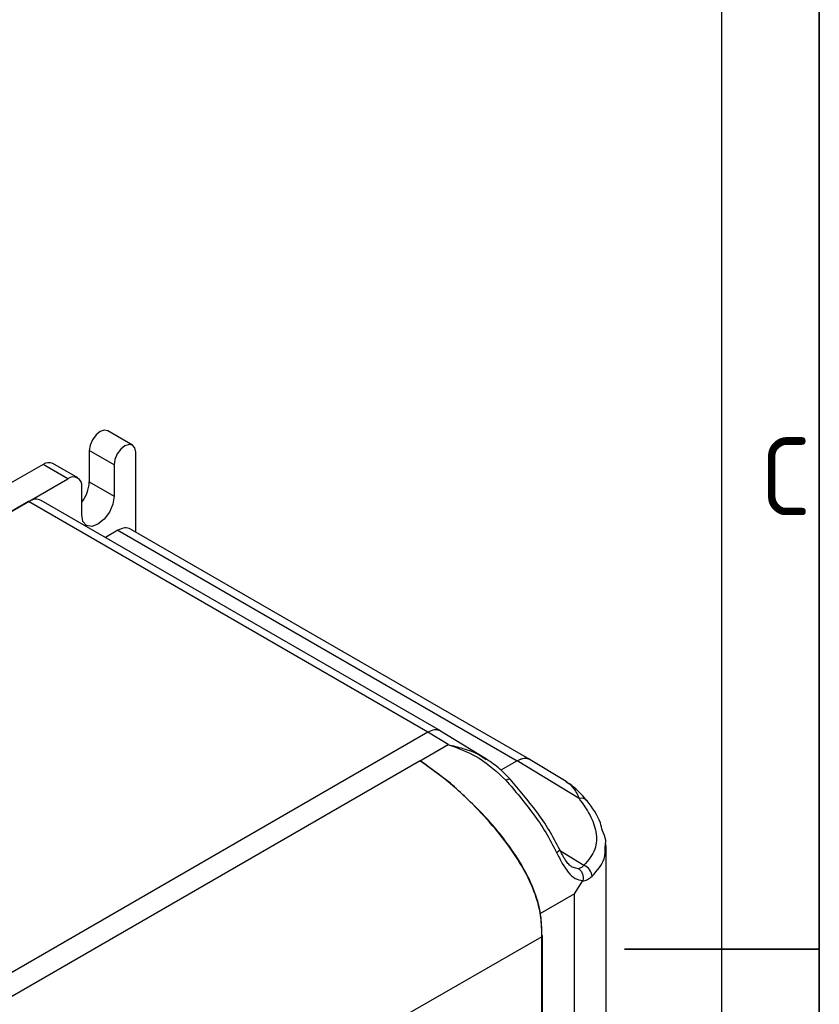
# Model space of a CAD drawing. Header units: millimetres. Extents: x 0 to 423, y 0 to 297.
# Tile 31 of 32: x 379 to 420, y 146 to 196. Entities that reach past the tile are written whole.
import ezdxf

# ---------------------------------------------------------------- set-up
doc = ezdxf.new("R2010")
doc.units = ezdxf.units.MM
doc.layers.add('实线', color=2, linetype='Continuous', lineweight=25)
doc.styles.add('SLDTEXTSTYLE1', font='ISOCP')

# ---------------------------------------------------------------- blocks, each defined once
blk = doc.blocks.new('SW_NOTE_0_8')
at = {"color": 0, "linetype": 'Continuous', "lineweight": 18, "insert": (1.937, 5.156), "char_height": 4, "attachment_point": 2, "style": 'SLDTEXTSTYLE1'}
blk.add_mtext('C', dxfattribs=at)
blk = doc.blocks.new('GB_A3_A')
at = {"color": 3, "lineweight": 35, "true_color": 0x00ff00}
for p, q in [((420, 297), (420, 0)), ((410, 148.5), (420, 148.5))]:
    blk.add_line(p, q, dxfattribs=at)
at = {"lineweight": 25}
blk.add_line((415, 5), (415, 292), dxfattribs=at)
at = {"color": 190, "linetype": 'Continuous', "lineweight": 18, "true_color": 0x8000ff}
blk.add_blockref('SW_NOTE_0_8', (416.336, 169.617), dxfattribs=at)

msp = doc.modelspace()

# ---------------------------------------------------------------- linework, layer by layer
at = {"layer": '实线', "color": 2, "linetype": 'Continuous', "lineweight": 25, "true_color": 0xffff00}
for p, q in [((384.738, 174.3747), (383.4652, 175.1095)), ((383.7874, 173.3713), (382.5146, 174.106)), ((382.5146, 174.106), (382.5146, 172.4832)), ((384.9011, 169.9119), (384.9011, 174.0142)), ((381.9185, 172.6963), (380.6457, 173.4311)), ((380.1458, 173.3816), (378.1129, 172.208)), ((381.4186, 172.6468), (380.1458, 173.3816)), ((383.7874, 173.3713), (383.7874, 171.7484)), ((343.8359, 150.9508), (381.4186, 172.6468)), ((382.5146, 172.4832), (383.7874, 171.7484)), ((382.1257, 170.7891), (382.1257, 172.2385)), ((379.3856, 171.4732), (345.8688, 152.1243)), ((399.8917, 159.6353), (379.3856, 171.4732)), ((400.5426, 159.6991), (380.0356, 171.5376)), ((383.9818, 170.003), (383.3378, 169.6312)), ((383.9818, 170.003), (404.4879, 158.1651)), ((405.1388, 158.2289), (384.6318, 170.0674)), ((399.8918, 159.6354), (366.3748, 140.2864)), ((399.8917, 159.6353), (366.3749, 140.2864)), ((400.9377, 158.9974), (399.8918, 159.6354)), ((402.8317, 158.303), (400.5507, 159.6944)), ((399.4675, 158.1487), (400.9377, 158.9974)), ((402.8186, 158.2835), (402.8961, 158.2317)), ((399.4675, 158.1487), (368.9205, 140.5142)), ((399.5699, 158.1186), (399.4675, 158.1487)), ((401.0568, 157.013), (399.5699, 158.1186)), ((404.488, 158.1651), (403.6503, 157.6816)), ((404.4879, 158.1651), (403.6503, 157.6816)), ((407.6711, 156.2235), (404.488, 158.1651)), ((406.9947, 157.0971), (405.1469, 158.2242)), ((409.0619, 153.7704), (409.0196, 153.9395)), ((409.0627, 107.2862), (409.0627, 153.7481)), ((406.7082, 153.5365), (407.9131, 152.8015)), ((407.6306, 152.6288), (407.3174, 152.705)), ((407.4347, 151.3346), (407.8437, 151.9877)), ((407.4347, 151.3346), (405.6516, 150.3053)), ((407.4347, 105.1592), (407.4347, 151.3346)), ((405.7496, 149.1372), (398.5482, 144.9799)), ((405.7496, 122.5394), (405.7496, 149.1372)), ((405.7789, 103.4109), (405.7789, 149.178))]:
    msp.add_line(p, q, dxfattribs=at)
at = {"layer": '实线', "color": 2, "linetype": 'Continuous', "lineweight": 25, "true_color": 0xffff00, "flags": 128}
for points in [[(383.4652, 175.1095), (383.2845, 175.1446), (383.0714, 175.0705), (382.8583, 174.8985), (382.6777, 174.6549), (382.557, 174.3766), (382.5146, 174.106)], [(384.9011, 174.0142), (384.8587, 174.2358), (384.738, 174.3747), (384.5573, 174.4098), (384.3442, 174.3357), (384.1311, 174.1638), (383.9505, 173.9201), (383.8298, 173.6418), (383.7874, 173.3713)], [(383.7874, 171.7484), (383.7241, 171.3447), (383.544, 170.9295), (383.2745, 170.5659), (382.9565, 170.3093), (382.6386, 170.1988), (382.369, 170.2512), (382.1889, 170.4585), (382.1257, 170.7891)], [(403.8976, 157.1773), (403.9643, 157.2107), (404.0227, 157.2319), (404.0708, 157.2401), (404.1065, 157.2351), (404.1246, 157.2227)]]:
    msp.add_lwpolyline(points, dxfattribs=at)
at = {"layer": '实线', "color": 2, "linetype": 'Continuous', "lineweight": 25, "true_color": 0xffff00}
for centre, radius, start, end in [((380.4387, 172.9727), 0.503, 65.69288, 125.61758), ((381.6946, 172.3084), 0.4367, 350.78596, 129.20329), ((380.6979, 172.5731), 1.8189, 321.71712, 357.16607), ((407.7904, 155.8797), 0.3639, 39.51642, 109.14093), ((406.3523, 153.8555), 0.4184, 291.71739, 321.27823), ((407.6865, 152.1935), 0.6488, 4.48017, 69.55683), ((405.7297, 149.1824), 0.0494, 293.75853, 354.92133), ((405.7296, 149.1734), 0.0495, 5.36197, 64.61206)]:
    msp.add_arc(centre, radius, start, end, dxfattribs=at)
for points, knots in [([(380.0356, 171.5376), (379.9407, 171.5719), (379.7508, 171.6405), (379.5074, 171.529), (379.3856, 171.4732)], [0, 0, 0, 0, 0.4999489, 1, 1, 1, 1]), ([(384.6318, 170.0674), (384.5369, 170.1017), (384.347, 170.1703), (384.1036, 170.0588), (383.9818, 170.003)], [0, 0, 0, 0, 0.4999489, 1, 1, 1, 1]), ([(400.5417, 159.6996), (400.4468, 159.734), (400.2569, 159.8026), (400.0135, 159.6911), (399.8917, 159.6353)], [0, 0, 0, 0, 0.4999489, 1, 1, 1, 1]), ([(400.549, 159.6915), (400.5467, 159.6942), (400.4786, 159.7741), (400.2453, 159.7852), (400.0097, 159.6853), (399.8918, 159.6354)], [0, 0, 0, 0, 0.01717, 0.5085729, 1, 1, 1, 1]), ([(400.9377, 158.9974), (401.0358, 158.9638), (401.5693, 158.7814), (402.6706, 158.3181), (403.4619, 157.5824), (403.8976, 157.1773)], [0, 0, 0, 0, 0.0920395, 0.5001542, 1, 1, 1, 1]), ([(400.9377, 158.9974), (401.192, 158.9374), (401.7425, 158.8076), (402.3962, 158.5796), (402.7353, 158.3418), (402.8186, 158.2835)], [0, 0, 0, 0, 0.3931438, 0.8510142, 1, 1, 1, 1]), ([(404.1246, 157.2227), (403.9315, 157.424), (403.5459, 157.8261), (403.0641, 158.1475), (402.8236, 158.308)], [0, 0, 0, 0, 0.5006956, 1, 1, 1, 1]), ([(405.1379, 158.2294), (405.043, 158.2638), (404.8531, 158.3324), (404.6097, 158.2209), (404.4879, 158.1651)], [0, 0, 0, 0, 0.4999489, 1, 1, 1, 1]), ([(405.1452, 158.2213), (405.1429, 158.224), (405.0748, 158.3039), (404.8415, 158.315), (404.6059, 158.2151), (404.488, 158.1651)], [0, 0, 0, 0, 0.01717, 0.5085729, 1, 1, 1, 1]), ([(405.7496, 149.1372), (405.7486, 149.3842), (405.7463, 149.9253), (405.5788, 150.899), (405.13, 152.0635), (404.4142, 153.318), (403.4621, 154.5891), (402.3202, 155.8455), (401.0085, 157.0913), (400.0632, 157.7663), (399.5699, 158.1186)], [0, 0, 0, 0, 0.0742951, 0.1627102, 0.2663999, 0.3840685, 0.5161007, 0.6632498, 0.8242667, 1, 1, 1, 1]), ([(406.6787, 153.5938), (406.5012, 153.9373), (406.1492, 154.6185), (405.2924, 155.8556), (404.5896, 156.6783), (404.1246, 157.2227)], [0, 0, 0, 0, 0.2561254, 0.5078185, 1, 1, 1, 1]), ([(405.7508, 149.2181), (405.7473, 149.5583), (405.7401, 150.2408), (405.4395, 151.376), (404.9176, 152.5092), (404.0334, 153.9182), (402.7273, 155.4942), (401.6133, 156.507), (401.0568, 157.013)], [0, 0, 0, 0, 0.1243402, 0.2493923, 0.3687886, 0.4998427, 0.7501177, 1, 1, 1, 1]), ([(403.8976, 157.1773), (404.3803, 156.614), (405.1044, 155.7688), (405.9755, 154.4998), (406.3294, 153.812), (406.5071, 153.4668)], [0, 0, 0, 0, 0.4989041, 0.7484826, 1, 1, 1, 1]), ([(408.0703, 156.1124), (407.8795, 156.3357), (407.5276, 156.7475), (407.1516, 156.9937), (406.9794, 157.1064)], [0, 0, 0, 0, 0.5422056, 1, 1, 1, 1]), ([(406.9946, 157.0959), (406.9968, 157.0949), (407.1297, 157.0379), (407.3045, 156.8532), (407.5254, 156.5633), (407.6241, 156.3332), (407.6711, 156.2235)], [0, 0, 0, 0, 0.0070788, 0.4180131, 0.722631, 1, 1, 1, 1]), ([(407.6711, 156.2235), (407.8644, 155.9469), (408.2508, 155.3943), (408.5354, 154.661), (408.5783, 154.066), (408.4692, 153.4709), (408.1354, 153.0691), (407.9131, 152.8015)], [0, 0, 0, 0, 0.2503003, 0.5001217, 0.62569, 0.7506815, 1, 1, 1, 1]), ([(408.8596, 154.5783), (408.8312, 154.7155), (408.7212, 155.2481), (408.3481, 155.7435), (408.071, 156.1114)], [0, 0, 0, 0, 0.257392, 1, 1, 1, 1]), ([(409.0038, 153.7497), (409.0234, 153.8645), (409.0713, 154.145), (408.9382, 154.4174), (408.8596, 154.5783)], [0, 0, 0, 0, 0.4090173, 1, 1, 1, 1]), ([(408.3333, 152.2442), (408.5945, 152.5339), (409.0234, 153.0095), (409.0093, 153.5417), (409.0038, 153.7497)], [0, 0, 0, 0, 0.60904227, 1, 1, 1, 1]), ([(406.5071, 153.4668), (406.6033, 153.2729), (406.7883, 152.9001), (407.1102, 152.4276), (407.4481, 152.082), (407.7229, 152.0406), (407.8568, 152.0204)], [0, 0, 0, 0, 0.2603512, 0.5004111, 0.7566063, 1, 1, 1, 1]), ([(407.3026, 152.7144), (407.2589, 152.7439), (407.1669, 152.8061), (407.0083, 153.0005), (406.8398, 153.2669), (406.7341, 153.4814), (406.6787, 153.5938)], [0, 0, 0, 0, 0.2123971, 0.4474291, 0.7102912, 1, 1, 1, 1]), ([(407.9131, 152.8015), (407.8705, 152.7589), (407.7841, 152.6727), (407.6821, 152.6436), (407.6306, 152.6288)], [0, 0, 0, 0, 0.49407478, 1, 1, 1, 1]), ([(407.6306, 152.6288), (407.6746, 152.5951), (407.7629, 152.5273), (407.8462, 152.36), (407.8798, 152.1822), (407.8641, 152.0719), (407.8568, 152.0204)], [0, 0, 0, 0, 0.265431, 0.5329629, 0.782358, 1, 1, 1, 1]), ([(407.8437, 151.9877), (407.9283, 152.0089), (408.0992, 152.0515), (408.2548, 152.1796), (408.3333, 152.2442)], [0, 0, 0, 0, 0.4953763, 1, 1, 1, 1]), ([(407.8568, 152.0204), (407.8553, 152.0149), (407.8523, 152.0035), (407.8466, 151.9931), (407.8437, 151.9877)], [0, 0, 0, 0, 0.48917, 1, 1, 1, 1])]:
    msp.add_open_spline(points, degree=3, knots=knots, dxfattribs=at)

# ---------------------------------------------------------------- block references
at = {"color": 7, "linetype": 'Continuous'}
msp.add_blockref('GB_A3_A', (0, 0), dxfattribs=at)

doc.saveas('drawing.dxf')
